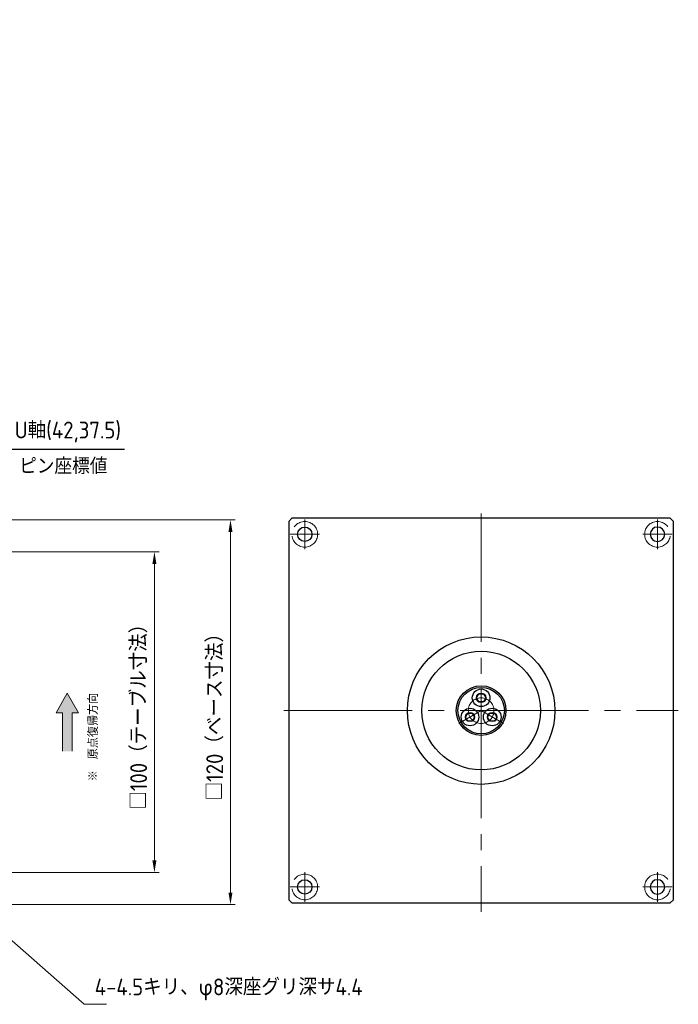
# Model space of a CAD drawing. Header units: millimetres. Extents: x 8675 to 9213, y 1906 to 2282.
# Tile 8 of 8: x 9007 to 9213, y 1975 to 2282. Entities that reach past the tile are written whole.
import ezdxf

# ---------------------------------------------------------------- set-up
doc = ezdxf.new("R2010")
doc.units = ezdxf.units.MM
doc.header["$LTSCALE"] = 0.8
doc.linetypes.add('GEN3', pattern=[6.25, 5, -1.25])
doc.linetypes.add('GEN7', pattern=[13.75, 10, -1.25, 1.25, -1.25])
doc.layers.get('0').update_dxf_attribs({"lineweight": 30})
for name, color, linetype, lineweight in [('3', 6, 'GEN3', 15), ('5', 3, 'Continuous', 15), ('6', 2, 'Continuous', 15), ('7', 4, 'GEN7', 15)]:
    doc.layers.add(name, color=color, linetype=linetype, lineweight=lineweight)
doc.styles.add('ACISOTS', font='isocp.shx', dxfattribs={"height": 1, "bigfont": 'extfont.shx'})
doc.styles.get("Standard").update_dxf_attribs({"font": 'ISOCP.SHX', "bigfont": 'EXTFONT.SHX'})
doc.dimstyles.new('AM_ISO', dxfattribs={"dimtxt": 3.5, "dimasz": 2.5, "dimexe": 1, "dimexo": 1, "dimgap": 1.5, "dimtad": 1, "dimdsep": 46, "dimtxsty": 'STANDARD', "dimcen": 0, "dimclrd": 256, "dimclre": 256, "dimclrt": 2, "dimadec": 0, "dimazin": 2, "dimtp": 0.1, "dimtm": 0.1, "dimtfac": 0.71, "dimtdec": 3, "dimtmove": 0, "dimatfit": 3, "dimfxl": 1, "dimlwd": -1, "dimlwe": -1, "dimarcsym": 0})
doc.dimstyles.new('AM_ISO$0', dxfattribs={"dimtxt": 3.5, "dimasz": 2.5, "dimexe": 1, "dimexo": 1, "dimgap": 1.5, "dimtad": 1, "dimdsep": 46, "dimtxsty": 'STANDARD', "dimcen": 0, "dimclrd": 256, "dimclre": 256, "dimclrt": 2, "dimadec": 0, "dimazin": 2, "dimtp": 0.1, "dimtm": 0.1, "dimtfac": 0.71, "dimtdec": 3, "dimtmove": 0, "dimatfit": 3, "dimfxl": 1, "dimlwd": -1, "dimlwe": -1, "dimarcsym": 0})
doc.dimstyles.new('GEN-ISO$3', dxfattribs={"dimscale": 0.2, "dimtxt": 3.5, "dimasz": 2.5, "dimexe": 1, "dimexo": 1, "dimgap": 1.5, "dimtad": 1, "dimtoh": 1, "dimdsep": 46, "dimtxsty": 'STANDARD', "dimcen": 0, "dimclrd": 256, "dimclre": 256, "dimclrt": 2, "dimadec": 0, "dimazin": 0, "dimtp": 0.1, "dimtm": 0.1, "dimtfac": 0.71, "dimtdec": 3, "dimtofl": 0, "dimtmove": 0, "dimatfit": 0, "dimfxl": 1, "dimtzin": 0, "dimarcsym": 0})

# ---------------------------------------------------------------- blocks, each defined once
blk = doc.blocks.new('*D328')
at = {"layer": '5', "transparency": 16777216}
for p, q in [((8982.38, 2115.79), (9050.8, 2115.79)), ((9049.3, 2112.04), (9049.3, 2019.54)), ((8981.88, 2015.79), (9050.8, 2015.79))]:
    blk.add_line(p, q, dxfattribs=at)
for points in [[(9048.68, 2112.04), (9049.93, 2112.04), (9049.3, 2115.79)], [(9048.68, 2019.54), (9049.93, 2019.54), (9049.3, 2015.79)]]:
    blk.add_solid(points, dxfattribs=at)
at = {"layer": 'DEFPOINTS', "color": 0, "transparency": 16777216}
for p in [(8980.88, 2115.79), (8980.38, 2015.79), (9049.3, 2015.79)]:
    blk.add_point(p, dxfattribs=at)
at = {"layer": '5', "color": 2, "transparency": 16777216, "insert": (9044.43, 2065.79), "char_height": 5.25, "attachment_point": 5, "rotation": 90}
blk.add_mtext('□100（テーブル寸法）', dxfattribs=at)
blk = doc.blocks.new('*D329')
at = {"layer": '5', "transparency": 16777216}
for p, q in [((8992.38, 2125.79), (9074.52, 2125.79)), ((9073.02, 2122.04), (9073.02, 2009.54)), ((8992.38, 2005.79), (9074.52, 2005.79))]:
    blk.add_line(p, q, dxfattribs=at)
for points in [[(9072.4, 2122.04), (9073.65, 2122.04), (9073.02, 2125.79)], [(9072.4, 2009.54), (9073.65, 2009.54), (9073.02, 2005.79)]]:
    blk.add_solid(points, dxfattribs=at)
at = {"layer": 'DEFPOINTS', "color": 0, "transparency": 16777216}
for p in [(8990.88, 2125.79), (8990.88, 2005.79), (9073.02, 2005.79)]:
    blk.add_point(p, dxfattribs=at)
at = {"layer": '5', "color": 2, "transparency": 16777216, "insert": (9068.15, 2065.79), "char_height": 5.25, "attachment_point": 5, "rotation": 90}
blk.add_mtext('□120（ベース寸法）', dxfattribs=at)
blk = doc.blocks.new('*D330')
at = {"layer": '5', "lineweight": -2, "transparency": 16777216}
for p, q in [((8976.31, 2107.08), (9002.33, 2147.8)), ((9002.33, 2147.8), (9040.01, 2147.8))]:
    blk.add_line(p, q, dxfattribs=at)
at = {"layer": '5', "transparency": 16777216}
blk.add_solid([(8975.78, 2107.42), (8976.83, 2106.75), (8974.29, 2103.92)], dxfattribs=at)
at = {"layer": 'DEFPOINTS', "color": 0, "transparency": 16777216}
for p in [(8974.29, 2103.92), (8973.48, 2102.66)]:
    blk.add_point(p, dxfattribs=at)
at = {"layer": '5', "color": 2, "transparency": 16777216, "insert": (9022.3, 2153.2), "char_height": 5.25, "attachment_point": 5}
blk.add_mtext('U軸(42,37.5)', dxfattribs=at)

msp = doc.modelspace()

# ---------------------------------------------------------------- hatches: boundary and pattern name
at = {"layer": '6'}
msp.add_hatch(color=256, dxfattribs=at).paths.add_polyline_path([(9018.615, 2065.637), (9022.115, 2071.699), (9025.615, 2065.637), (9023.615, 2065.637), (9023.615, 2053.637), (9020.615, 2053.637), (9020.615, 2065.637)])

# ---------------------------------------------------------------- linework, layer by layer
for p, q in [((9092.201, 2126.286), (9091.201, 2125.286)), ((9091.201, 2125.286), (9091.201, 2007.286)), ((9210.201, 2126.286), (9092.201, 2126.286)), ((9211.201, 2125.286), (9210.201, 2126.286)), ((9211.201, 2007.286), (9211.201, 2125.286)), ((9149.758, 2070.286), (9150.48, 2071.536)), ((9150.48, 2069.036), (9149.758, 2070.286)), ((9150.48, 2071.536), (9151.923, 2071.536)), ((9151.923, 2071.536), (9152.645, 2070.286)), ((9152.645, 2070.286), (9151.923, 2069.036)), ((9151.923, 2069.036), (9150.48, 2069.036)), ((9146.294, 2064.286), (9147.016, 2065.536)), ((9147.016, 2063.036), (9146.294, 2064.286)), ((9147.016, 2065.536), (9148.459, 2065.536)), ((9148.459, 2065.536), (9149.181, 2064.286)), ((9149.181, 2064.286), (9148.459, 2063.036)), ((9153.222, 2064.286), (9153.944, 2065.536)), ((9153.944, 2063.036), (9153.222, 2064.286)), ((9153.944, 2065.536), (9155.387, 2065.536)), ((9155.387, 2065.536), (9156.109, 2064.286)), ((9156.109, 2064.286), (9155.387, 2063.036)), ((9148.459, 2063.036), (9147.016, 2063.036)), ((9155.387, 2063.036), (9153.944, 2063.036)), ((9091.201, 2007.286), (9092.201, 2006.286)), ((9092.201, 2006.286), (9210.201, 2006.286)), ((9210.201, 2006.286), (9211.201, 2007.286))]:
    msp.add_line(p, q)
for centre, radius in [((9096.201, 2121.286), 2.25), ((9151.201, 2066.286), 23), ((9151.201, 2066.286), 18.5), ((9151.201, 2066.286), 7.75), ((9151.201, 2066.286), 7.25), ((9151.201, 2070.286), 2.75), ((9151.201, 2070.286), 1.443), ((9147.737, 2064.286), 2.75), ((9154.665, 2064.286), 2.75), ((9147.737, 2064.286), 1.443), ((9154.665, 2064.286), 1.443), ((9096.201, 2011.286), 2.25)]:
    msp.add_circle(centre, radius)
at = {"extrusion": (0, 0, -1)}
for centre in [(-9206.201, 2121.286), (-9206.201, 2011.286)]:
    msp.add_circle(centre, 2.25, dxfattribs=at)
at = {"layer": '3', "ltscale": 3}
for centre in [(9096.201, 2121.286), (9096.201, 2011.286)]:
    msp.add_circle(centre, 4, dxfattribs=at)
at = {"layer": '3', "ltscale": 3, "extrusion": (0, 0, -1)}
for centre in [(-9206.201, 2121.286), (-9206.201, 2011.286)]:
    msp.add_circle(centre, 4, dxfattribs=at)
at = {"layer": '6'}
for p, q in [((9018.615, 2065.637), (9022.115, 2071.699)), ((9025.615, 2065.637), (9022.115, 2071.699)), ((9020.615, 2065.637), (9018.615, 2065.637)), ((9020.615, 2053.637), (9020.615, 2065.637)), ((9023.615, 2053.637), (9023.615, 2065.637)), ((9023.615, 2065.637), (9025.615, 2065.637))]:
    msp.add_line(p, q, dxfattribs=at)
at = {"layer": '7', "ltscale": 5}
for p, q in [((9096.201, 2116.686), (9096.201, 2125.886)), ((9151.201, 2127.786), (9151.201, 2003.53)), ((9206.201, 2116.686), (9206.201, 2125.886)), ((9091.601, 2121.286), (9100.801, 2121.286)), ((9210.801, 2121.286), (9201.601, 2121.286)), ((9089.701, 2066.286), (9212.701, 2066.286)), ((9151.201, 2066.286), (9144.273, 2062.286)), ((9151.201, 2066.286), (9158.13, 2062.286)), ((9096.201, 2006.686), (9096.201, 2015.886)), ((9206.201, 2006.686), (9206.201, 2015.886)), ((9091.601, 2011.286), (9100.801, 2011.286)), ((9210.801, 2011.286), (9201.601, 2011.286))]:
    msp.add_line(p, q, dxfattribs=at)
msp.add_circle((9151.201, 2066.286), 4, dxfattribs=at)

# ---------------------------------------------------------------- texts
at = {"insert": (8837.6, 2281.444), "char_height": 20, "attachment_point": 1, "style": 'ACISOTS'}
msp.add_mtext_dynamic_manual_height_columns('NAF3C-10-01P', width=237.39641, gutter_width=5, heights=[0], dxfattribs=at)
at = {"layer": '5', "color": 2, "insert": (9030.674, 1979.3), "char_height": 5.25, "attachment_point": 4}
msp.add_mtext('4-4.5キリ、φ8深座グリ深サ4.4', dxfattribs=at)
at = {"layer": '6'}
msp.add_text('ピン座標値', height=5, dxfattribs=at).set_placement((9007.126, 2140.058))
msp.add_text('※\u3000原点復帰方向', height=3.1353, rotation=90, dxfattribs=at).set_placement((9031.72, 2044.231))

# ---------------------------------------------------------------- dimensions: what is measured, and where the dimension line sits
at = {"layer": '5'}
dim = msp.add_diameter_dim_2p(p1=(8973.481, 2102.658), p2=(8974.289, 2103.922), text='U軸(42,37.5)', dimstyle='GEN-ISO$3', override={"dimscale": 1.5, "dimtp": 0.02, "dimtm": 0, "dimtdec": 2, "dimarcsym": 1}, dxfattribs=at)
dim.commit()
dim.dimension.update_dxf_attribs({"geometry": '*D330', "text_midpoint": (9022.295, 2147.797), "dimtype": 163})
for base, p1, p2, text, picture, middle in [((9073.024, 2005.786), (8990.885, 2125.786), (8990.885, 2005.786), '□<>（ベース寸法）', '*D329', (9068.149, 2065.786)), ((9049.305, 2015.786), (8980.885, 2115.786), (8980.385, 2015.786), '□<>（テーブル寸法）', '*D328', (9044.43, 2065.786))]:
    dim = msp.add_linear_dim(base=base, p1=p1, p2=p2, angle=270, text=text, dimstyle='AM_ISO$0', override={"dimscale": 1.5}, dxfattribs=at)
    dim.commit()
    dim.dimension.update_dxf_attribs({"geometry": picture, "text_midpoint": middle})

# ---------------------------------------------------------------- leaders
at = {"layer": '5', "annotation_type": 0, "has_hookline": 1, "hookline_direction": 0}
msp.add_leader([(8989.614, 2007.862), (9027.347, 1974.677), (9031.097, 1974.677)], dimstyle='AM_ISO', override={"dimscale": 1.5, "dimgap": 1.5, "dimtad": 1}, dxfattribs=at)

doc.saveas('drawing.dxf')
